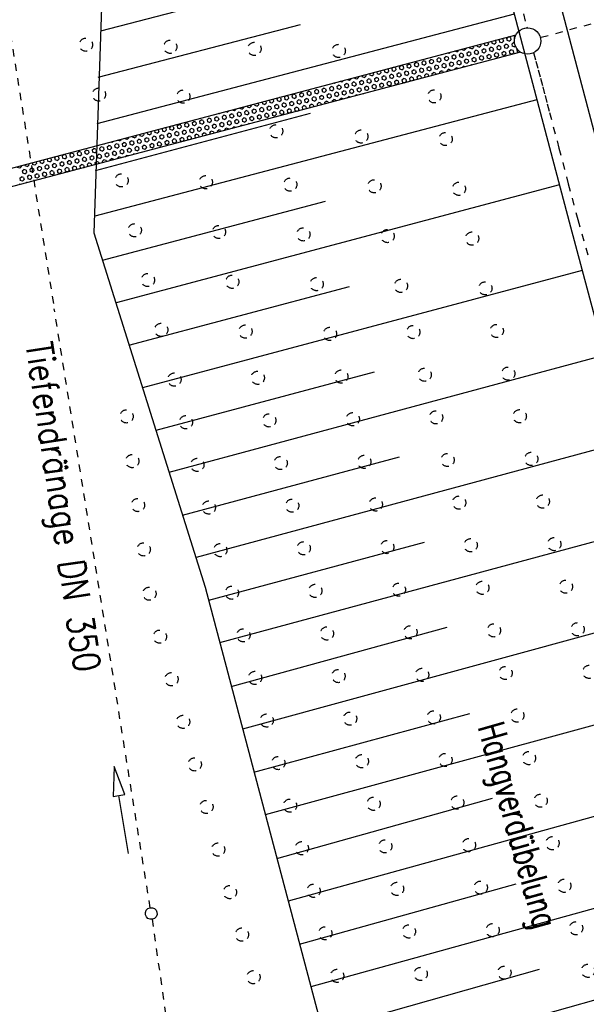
# Model space of a CAD drawing. Extents: x 447882 to 448688, y 437766 to 439043.
# Tile 95 of 121: x 448030 to 448068, y 438804 to 438871. Entities that reach past the tile are written whole.
import ezdxf

# ---------------------------------------------------------------- set-up
doc = ezdxf.new("R2010")
doc.units = 0
doc.header["$LTSCALE"] = 2
doc.header["$MEASUREMENT"] = 0
for name, pattern in [('ACAD_ISO03W100', [0.5, 0.25, -0.25]), ('AUSGEZOGEN', [0]), ('PUNKTX2', [0.5, 0.25, -0.25]), ('STRICHLINIEX2', [0.5, 0.25, -0.25])]:
    doc.linetypes.add(name, pattern=pattern)
doc.layers.get('0').update_dxf_attribs({"linetype": 'AUSGEZOGEN'})
for name, color, linetype in [('DB-Boeschungen', 15, 'CONTINUOUS'), ('DB-Durchlässe', 15, 'CONTINUOUS'), ('DB-GRABEN', 15, 'AUSGEZOGEN'), ('DB-Hangverdübelung', 15, 'CONTINUOUS'), ('DB-Ingenieurbauwerke', 15, 'CONTINUOUS'), ('DB-Tiefendränage', 15, 'CONTINUOUS'), ('DB-TIEFENDRÄNAGE-SCHRIFT', 15, 'CONTINUOUS'), ('DB-Tiefenentwässerung', 15, 'CONTINUOUS'), ('FBRTOP', 250, 'AUSGEZOGEN'), ('SCHLITZRINNE', 200, 'AUSGEZOGEN')]:
    doc.layers.add(name, color=color, linetype=linetype)
doc.styles.add('ROMANS', font='romans.shx', dxfattribs={"width": 0.8})

# ---------------------------------------------------------------- blocks, each defined once
blk = doc.blocks.new('*X358')
at = {"color": 0, "linetype": 'ByBlock'}
for p, q in [((310500, -179007), (310436, -178896)), ((310500, -179007), (310641, -179007)), ((310500, -179267), (310650, -179267)), ((310725, -179397), (310650, -179267)), ((310950, -179267), (310875, -179137)), ((310950, -179267), (311100, -179267)), ((311175, -179137), (311126, -179052)), ((311400, -179007), (311376, -178967)), ((311400, -179007), (311550, -179007)), ((311400, -179267), (311550, -179267)), ((311625, -179397), (311550, -179267)), ((311603, -178839), (311589, -178814)), ((310500, -179527), (310434, -179413)), ((310500, -180047), (310467, -179990)), ((310500, -179527), (310650, -179527)), ((310500, -179787), (310650, -179787)), ((310725, -179917), (310650, -179787)), ((310950, -179787), (310875, -179657)), ((310950, -179527), (311100, -179527)), ((310950, -179787), (311100, -179787)), ((311175, -179657), (311100, -179527)), ((311400, -179527), (311325, -179397)), ((311400, -180047), (311325, -179917)), ((311400, -179527), (311550, -179527)), ((311400, -179787), (311550, -179787)), ((311625, -179917), (311550, -179787)), ((310500, -180047), (310650, -180047)), ((310500, -180306), (310650, -180306)), ((310500, -180566), (310650, -180566)), ((310725, -180436), (310650, -180306)), ((310950, -180306), (310875, -180177)), ((310950, -180047), (311100, -180047)), ((310950, -180306), (311100, -180306)), ((310950, -180566), (311100, -180566)), ((311175, -180177), (311100, -180047)), ((311175, -180696), (311100, -180566)), ((311400, -180566), (311325, -180436)), ((311400, -180047), (311550, -180047)), ((311400, -180306), (311550, -180306)), ((311400, -180566), (311550, -180566)), ((311625, -180436), (311550, -180306)), ((310515, -180826), (310650, -180826)), ((310530, -181086), (310650, -181086)), ((310725, -180956), (310650, -180826)), ((310950, -180826), (310875, -180696)), ((310950, -181346), (310875, -181216)), ((310950, -180826), (311100, -180826)), ((310950, -181086), (311100, -181086)), ((311175, -181216), (311100, -181086)), ((311400, -181086), (311325, -180956)), ((311400, -180826), (311550, -180826)), ((311400, -181086), (311550, -181086)), ((311625, -180956), (311550, -180826)), ((310545, -181346), (310650, -181346)), ((310560, -181606), (310650, -181606)), ((310575, -181865), (310650, -181865)), ((310725, -181476), (310650, -181346)), ((310725, -181995), (310650, -181865)), ((310950, -181865), (310875, -181735)), ((310950, -181346), (311100, -181346)), ((310950, -181606), (311100, -181606)), ((310950, -181865), (311100, -181865)), ((311175, -181735), (311100, -181606)), ((311400, -181606), (311325, -181476)), ((311400, -182125), (311325, -181995)), ((311400, -181346), (311550, -181346)), ((311400, -181606), (311550, -181606)), ((311400, -181865), (311550, -181865)), ((311625, -181476), (311550, -181346)), ((311625, -181995), (311550, -181865)), ((310590, -182125), (310650, -182125)), ((310605, -182385), (310650, -182385)), ((310620, -182645), (310650, -182645)), ((310725, -182515), (310650, -182385)), ((310950, -182385), (310875, -182255)), ((310950, -182125), (311100, -182125)), ((310950, -182385), (311100, -182385)), ((310950, -182645), (311100, -182645)), ((311175, -182255), (311100, -182125)), ((311175, -182775), (311100, -182645)), ((311400, -182645), (311325, -182515)), ((311400, -182125), (311550, -182125)), ((311400, -182385), (311550, -182385)), ((311400, -182645), (311550, -182645)), ((311625, -182515), (311550, -182385)), ((311802, -182302), (311775, -182255)), ((310635, -182905), (310650, -182905)), ((310725, -183034), (310650, -182905)), ((310650, -183164), (310650, -183164)), ((310950, -182905), (310875, -182775)), ((310950, -183424), (310875, -183294)), ((310950, -182905), (311100, -182905)), ((310950, -183164), (311100, -183164)), ((311175, -183294), (311100, -183164)), ((311400, -183164), (311325, -183034)), ((311400, -182905), (311550, -182905)), ((311400, -183164), (311550, -183164)), ((311625, -183034), (311550, -182905)), ((311835, -182879), (311775, -182775)), ((311850, -183424), (311775, -183294)), ((311850, -183164), (311852, -183164)), ((310725, -183554), (310666, -183453)), ((310950, -183944), (310875, -183814)), ((310950, -183424), (311100, -183424)), ((310950, -183684), (311100, -183684)), ((310950, -183944), (311100, -183944)), ((311175, -183814), (311100, -183684)), ((311400, -183684), (311325, -183554)), ((311400, -183424), (311550, -183424)), ((311400, -183684), (311550, -183684)), ((311400, -183944), (311550, -183944)), ((311625, -183554), (311550, -183424)), ((311625, -184074), (311550, -183944)), ((311850, -183944), (311775, -183814)), ((311850, -183424), (311867, -183424)), ((311850, -183684), (311882, -183684)), ((311850, -183944), (311897, -183944)), ((310725, -184074), (310700, -184030)), ((310950, -184463), (310875, -184334)), ((310950, -184204), (311100, -184204)), ((310950, -184463), (311100, -184463)), ((311175, -184334), (311100, -184204)), ((311400, -184204), (311325, -184074)), ((311400, -184723), (311325, -184593)), ((311400, -184204), (311550, -184204)), ((311400, -184463), (311550, -184463)), ((311625, -184593), (311550, -184463)), ((311850, -184463), (311775, -184334)), ((311850, -184204), (311912, -184204)), ((311850, -184463), (311927, -184463)), ((310950, -184983), (310875, -184853)), ((310950, -184723), (311100, -184723)), ((310950, -184983), (311100, -184983)), ((310950, -185243), (311100, -185243)), ((311175, -184853), (311100, -184723)), ((311175, -185373), (311100, -185243)), ((311400, -185243), (311325, -185113)), ((311400, -184723), (311550, -184723)), ((311400, -184983), (311550, -184983)), ((311400, -185243), (311550, -185243)), ((311625, -185113), (311550, -184983)), ((311850, -184983), (311775, -184853)), ((311850, -184723), (311941, -184723)), ((311850, -184983), (311956, -184983)), ((311850, -185243), (311971, -185243)), ((310950, -185503), (310875, -185373)), ((310950, -186022), (310875, -185892)), ((310950, -185503), (311100, -185503)), ((310950, -185762), (311100, -185762)), ((311175, -185892), (311100, -185762)), ((311400, -185762), (311325, -185633)), ((311400, -185503), (311550, -185503)), ((311400, -185762), (311550, -185762)), ((311625, -185633), (311550, -185503)), ((311850, -185503), (311775, -185373)), ((311850, -186022), (311775, -185892)), ((311850, -185503), (311986, -185503)), ((311850, -185762), (312000, -185762)), ((312001, -185765), (312000, -185762)), ((310950, -186542), (310875, -186412)), ((310950, -186022), (311100, -186022)), ((310950, -186282), (311100, -186282)), ((310950, -186542), (311100, -186542)), ((311175, -186412), (311100, -186282)), ((311400, -186282), (311325, -186152)), ((311400, -186802), (311325, -186672)), ((311400, -186022), (311550, -186022)), ((311400, -186282), (311550, -186282)), ((311400, -186542), (311550, -186542)), ((311625, -186152), (311550, -186022)), ((311625, -186672), (311550, -186542)), ((311850, -186542), (311775, -186412)), ((311850, -186022), (312000, -186022)), ((311850, -186282), (312000, -186282)), ((311850, -186542), (312000, -186542)), ((312035, -186342), (312000, -186282)), ((310950, -187061), (310875, -186932)), ((310950, -186802), (311100, -186802)), ((310950, -187061), (311100, -187061)), ((310950, -187321), (311100, -187321)), ((311175, -186932), (311100, -186802)), ((311175, -187451), (311100, -187321)), ((311400, -187321), (311325, -187191)), ((311400, -186802), (311550, -186802)), ((311400, -187061), (311550, -187061)), ((311400, -187321), (311550, -187321)), ((311625, -187191), (311550, -187061)), ((311850, -187061), (311775, -186932)), ((311850, -186802), (312000, -186802)), ((311850, -187061), (312000, -187061)), ((311850, -187321), (312000, -187321)), ((312068, -186919), (312000, -186802)), ((312075, -187451), (312000, -187321)), ((310950, -187581), (310899, -187492)), ((310950, -187581), (311100, -187581)), ((310950, -187841), (311100, -187841)), ((311175, -187971), (311100, -187841)), ((311400, -187841), (311325, -187711)), ((311400, -187581), (311550, -187581)), ((311400, -187841), (311550, -187841)), ((311625, -187711), (311550, -187581)), ((311850, -187581), (311775, -187451)), ((311850, -188101), (311775, -187971)), ((311850, -187581), (312000, -187581)), ((311850, -187841), (312000, -187841)), ((312075, -187971), (312000, -187841)), ((310950, -188101), (310932, -188069)), ((310950, -188101), (311100, -188101)), ((310950, -188361), (311100, -188361)), ((310964, -188620), (311100, -188620)), ((311175, -188490), (311100, -188361)), ((311400, -188361), (311325, -188231)), ((311400, -188101), (311550, -188101)), ((311400, -188361), (311550, -188361)), ((311400, -188620), (311550, -188620)), ((311625, -188231), (311550, -188101)), ((311625, -188750), (311550, -188620)), ((311850, -188620), (311775, -188490)), ((311850, -188101), (312000, -188101)), ((311850, -188361), (312000, -188361)), ((311850, -188620), (312000, -188620)), ((312075, -188490), (312000, -188361)), ((310979, -188880), (311100, -188880)), ((310994, -189140), (311100, -189140)), ((311175, -189010), (311100, -188880)), ((311400, -188880), (311325, -188750)), ((311400, -189400), (311325, -189270)), ((311400, -188880), (311550, -188880)), ((311400, -189140), (311550, -189140)), ((311625, -189270), (311550, -189140)), ((311850, -189140), (311775, -189010)), ((311850, -188880), (312000, -188880)), ((311850, -189140), (312000, -189140)), ((312075, -189010), (312000, -188880)), ((311008, -189400), (311100, -189400)), ((311023, -189660), (311100, -189660)), ((311038, -189919), (311100, -189919)), ((311175, -189530), (311100, -189400)), ((311175, -190049), (311100, -189919)), ((311400, -189919), (311325, -189789)), ((311400, -189400), (311550, -189400)), ((311400, -189660), (311550, -189660)), ((311400, -189919), (311550, -189919)), ((311625, -189789), (311550, -189660)), ((311850, -189660), (311775, -189530)), ((311850, -189400), (312000, -189400)), ((311850, -189660), (312000, -189660)), ((311850, -189919), (312000, -189919)), ((312075, -189530), (312000, -189400)), ((312075, -190049), (312000, -189919)), ((312234, -189805), (312225, -189789)), ((311053, -190179), (311100, -190179)), ((311068, -190439), (311100, -190439)), ((311083, -190699), (311100, -190699)), ((311175, -190569), (311100, -190439)), ((311400, -190439), (311325, -190309)), ((311400, -190179), (311550, -190179)), ((311400, -190439), (311550, -190439)), ((311400, -190699), (311550, -190699)), ((311625, -190309), (311550, -190179)), ((311625, -190829), (311550, -190699)), ((311850, -190179), (311775, -190049)), ((311850, -190699), (311775, -190569)), ((311850, -190179), (312000, -190179)), ((311850, -190439), (312000, -190439)), ((311850, -190699), (312000, -190699)), ((312075, -190569), (312000, -190439)), ((312267, -190382), (312225, -190309)), ((311098, -190959), (311100, -190959)), ((311175, -191089), (311100, -190959)), ((311400, -190959), (311325, -190829)), ((311400, -191478), (311325, -191348)), ((311400, -190959), (311550, -190959)), ((311400, -191218), (311550, -191218)), ((311625, -191348), (311550, -191218)), ((311850, -191218), (311775, -191089)), ((311850, -190959), (312000, -190959)), ((311850, -191218), (312000, -191218)), ((312075, -191089), (312000, -190959)), ((312300, -190959), (312225, -190829)), ((312300, -191478), (312225, -191348)), ((312300, -190959), (312300, -190959)), ((312300, -191218), (312315, -191218)), ((311175, -191608), (311131, -191532)), ((311400, -191998), (311325, -191868)), ((311400, -191478), (311550, -191478)), ((311400, -191738), (311550, -191738)), ((311400, -191998), (311550, -191998)), ((311625, -191868), (311550, -191738)), ((311850, -191738), (311775, -191608)), ((311850, -191478), (312000, -191478)), ((311850, -191738), (312000, -191738)), ((311850, -191998), (312000, -191998)), ((312075, -191608), (312000, -191478)), ((312075, -192128), (312000, -191998)), ((312300, -191998), (312225, -191868)), ((312300, -191478), (312330, -191478)), ((312300, -191738), (312345, -191738)), ((312300, -191998), (312360, -191998)), ((311175, -192128), (311164, -192109)), ((311400, -192517), (311325, -192388)), ((311400, -192258), (311550, -192258)), ((311400, -192517), (311550, -192517)), ((311625, -192388), (311550, -192258)), ((311850, -192258), (311775, -192128)), ((311850, -192777), (311775, -192647)), ((311850, -192258), (312000, -192258)), ((311850, -192517), (312000, -192517)), ((312075, -192647), (312000, -192517)), ((312300, -192517), (312225, -192388)), ((312300, -192258), (312375, -192258)), ((312300, -192517), (312390, -192517)), ((311400, -193037), (311325, -192907)), ((311400, -192777), (311550, -192777)), ((311400, -193037), (311550, -193037)), ((311400, -193297), (311550, -193297)), ((311625, -192907), (311550, -192777)), ((311625, -193427), (311550, -193297)), ((311850, -193297), (311775, -193167)), ((311850, -192777), (312000, -192777)), ((311850, -193037), (312000, -193037)), ((311850, -193297), (312000, -193297)), ((312075, -193167), (312000, -193037)), ((312300, -193037), (312225, -192907)), ((312300, -192777), (312405, -192777)), ((312300, -193037), (312420, -193037)), ((312300, -193297), (312435, -193297)), ((311400, -193557), (311325, -193427)), ((311400, -194076), (311325, -193946)), ((311400, -193557), (311550, -193557)), ((311400, -193816), (311550, -193816)), ((311625, -193946), (311550, -193816)), ((311850, -193816), (311775, -193687)), ((311850, -193557), (312000, -193557)), ((311850, -193816), (312000, -193816)), ((312075, -193687), (312000, -193557)), ((312300, -193557), (312225, -193427)), ((312300, -194076), (312225, -193946)), ((312300, -193557), (312450, -193557)), ((312300, -193816), (312450, -193816)), ((312466, -193844), (312450, -193816)), ((311400, -194596), (311325, -194466)), ((311400, -194076), (311550, -194076)), ((311400, -194336), (311550, -194336)), ((311400, -194596), (311550, -194596)), ((311625, -194466), (311550, -194336)), ((311850, -194336), (311775, -194206)), ((311850, -194076), (312000, -194076)), ((311850, -194336), (312000, -194336)), ((311850, -194596), (312000, -194596)), ((312075, -194206), (312000, -194076)), ((312075, -194726), (312000, -194596)), ((312300, -194596), (312225, -194466)), ((312300, -194076), (312450, -194076)), ((312300, -194336), (312450, -194336)), ((312300, -194596), (312450, -194596)), ((312499, -194422), (312450, -194336)), ((311400, -195116), (311330, -194995)), ((311400, -194856), (311550, -194856)), ((311400, -195116), (311550, -195116)), ((311400, -195375), (311550, -195375)), ((311625, -194986), (311550, -194856)), ((311625, -195505), (311550, -195375)), ((311850, -194856), (311775, -194726)), ((311850, -195375), (311775, -195245)), ((311850, -194856), (312000, -194856)), ((311850, -195116), (312000, -195116)), ((311850, -195375), (312000, -195375)), ((312075, -195245), (312000, -195116)), ((312300, -195116), (312225, -194986)), ((312300, -194856), (312450, -194856)), ((312300, -195116), (312450, -195116)), ((312300, -195375), (312450, -195375)), ((312525, -194986), (312450, -194856)), ((312525, -195505), (312450, -195375)), ((311400, -195635), (311364, -195572)), ((311400, -195635), (311550, -195635)), ((311400, -195895), (311550, -195895)), ((311625, -196025), (311550, -195895)), ((311850, -195895), (311775, -195765)), ((311850, -195635), (312000, -195635)), ((311850, -195895), (312000, -195895)), ((312075, -195765), (312000, -195635)), ((312300, -195635), (312225, -195505)), ((312300, -196155), (312225, -196025)), ((312300, -195635), (312450, -195635)), ((312300, -195895), (312450, -195895)), ((312525, -196025), (312450, -195895)), ((311400, -196155), (311397, -196149)), ((311400, -196155), (311550, -196155)), ((311412, -196415), (311550, -196415)), ((311427, -196674), (311550, -196674)), ((311625, -196544), (311550, -196415)), ((311850, -196415), (311775, -196285)), ((311850, -196155), (312000, -196155)), ((311850, -196415), (312000, -196415)), ((311850, -196674), (312000, -196674)), ((312075, -196285), (312000, -196155)), ((312075, -196804), (312000, -196674)), ((312300, -196674), (312225, -196544)), ((312300, -196155), (312450, -196155)), ((312300, -196415), (312450, -196415)), ((312300, -196674), (312450, -196674)), ((312525, -196544), (312450, -196415)), ((311442, -196934), (311550, -196934)), ((311457, -197194), (311550, -197194)), ((311625, -197064), (311550, -196934)), ((311850, -196934), (311775, -196804)), ((311850, -197454), (311775, -197324)), ((311850, -196934), (312000, -196934)), ((311850, -197194), (312000, -197194)), ((312075, -197324), (312000, -197194)), ((312300, -197194), (312225, -197064)), ((312300, -196934), (312450, -196934)), ((312300, -197194), (312450, -197194)), ((312525, -197064), (312450, -196934)), ((311472, -197454), (311550, -197454)), ((311487, -197714), (311550, -197714)), ((311502, -197973), (311550, -197973)), ((311625, -197584), (311550, -197454)), ((311625, -198103), (311550, -197973)), ((311850, -197973), (311775, -197844)), ((311850, -197454), (312000, -197454)), ((311850, -197714), (312000, -197714)), ((311850, -197973), (312000, -197973)), ((312075, -197844), (312000, -197714)), ((312300, -197714), (312225, -197584)), ((312300, -197454), (312450, -197454)), ((312300, -197714), (312450, -197714)), ((312300, -197973), (312450, -197973)), ((312525, -197584), (312450, -197454)), ((312525, -198103), (312450, -197973)), ((312699, -197884), (312675, -197844)), ((311517, -198233), (311550, -198233)), ((311532, -198493), (311550, -198493)), ((311625, -198623), (311550, -198493)), ((311850, -198493), (311775, -198363)), ((311850, -198233), (312000, -198233)), ((311850, -198493), (312000, -198493)), ((312075, -198363), (312000, -198233)), ((312300, -198233), (312225, -198103)), ((312300, -198753), (312225, -198623)), ((312300, -198233), (312450, -198233)), ((312300, -198493), (312450, -198493)), ((312525, -198623), (312450, -198493)), ((312732, -198461), (312675, -198363)), ((311547, -198753), (311550, -198753)), ((311625, -199143), (311563, -199035)), ((311850, -199013), (311775, -198883)), ((311850, -199532), (311775, -199402)), ((311850, -198753), (312000, -198753)), ((311850, -199013), (312000, -199013)), ((311850, -199272), (312000, -199272)), ((312075, -198883), (312000, -198753)), ((312075, -199402), (312000, -199272)), ((312300, -199272), (312225, -199143)), ((312300, -198753), (312450, -198753)), ((312300, -199013), (312450, -199013)), ((312300, -199272), (312450, -199272)), ((312525, -199143), (312450, -199013)), ((312750, -199013), (312675, -198883)), ((312750, -199532), (312675, -199402)), ((312750, -199013), (312763, -199013)), ((312750, -199272), (312778, -199272)), ((311625, -199662), (311596, -199612)), ((311850, -200052), (311775, -199922)), ((311850, -199532), (312000, -199532)), ((311850, -199792), (312000, -199792)), ((311850, -200052), (312000, -200052)), ((312075, -199922), (312000, -199792)), ((312300, -199792), (312225, -199662)), ((312300, -199532), (312450, -199532)), ((312300, -199792), (312450, -199792)), ((312300, -200052), (312450, -200052)), ((312525, -199662), (312450, -199532)), ((312525, -200182), (312450, -200052)), ((312750, -200052), (312675, -199922)), ((312750, -199532), (312793, -199532)), ((312750, -199792), (312808, -199792)), ((312750, -200052), (312823, -200052)), ((311850, -200571), (311775, -200442)), ((311850, -200312), (312000, -200312)), ((311850, -200571), (312000, -200571)), ((312075, -200442), (312000, -200312)), ((312300, -200312), (312225, -200182)), ((312300, -200831), (312225, -200701)), ((312300, -200312), (312450, -200312)), ((312300, -200571), (312450, -200571)), ((312525, -200701), (312450, -200571)), ((312750, -200571), (312675, -200442)), ((312750, -200312), (312838, -200312)), ((312750, -200571), (312853, -200571)), ((311850, -201091), (311775, -200961)), ((311850, -200831), (312000, -200831)), ((311850, -201091), (312000, -201091)), ((311850, -201351), (312000, -201351)), ((312075, -200961), (312000, -200831)), ((312075, -201481), (312000, -201351)), ((312300, -201351), (312225, -201221)), ((312300, -200831), (312450, -200831)), ((312300, -201091), (312450, -201091)), ((312300, -201351), (312450, -201351)), ((312525, -201221), (312450, -201091)), ((312750, -201091), (312675, -200961)), ((312750, -200831), (312868, -200831)), ((312750, -201091), (312883, -201091)), ((312750, -201351), (312898, -201351)), ((311850, -201611), (311775, -201481)), ((311850, -202130), (311775, -202000)), ((311850, -201611), (312000, -201611)), ((311850, -201871), (312000, -201871)), ((312075, -202000), (312000, -201871)), ((312300, -201871), (312225, -201741)), ((312300, -201611), (312450, -201611)), ((312300, -201871), (312450, -201871)), ((312525, -201741), (312450, -201611)), ((312750, -201611), (312675, -201481)), ((312750, -202130), (312675, -202000)), ((312750, -201611), (312900, -201611)), ((312750, -201871), (312900, -201871)), ((312931, -201924), (312900, -201871)), ((311850, -202650), (311775, -202520)), ((311850, -202130), (312000, -202130)), ((311850, -202390), (312000, -202390)), ((311850, -202650), (312000, -202650)), ((312075, -202520), (312000, -202390)), ((312300, -202390), (312225, -202260)), ((312300, -202130), (312450, -202130)), ((312300, -202390), (312450, -202390)), ((312300, -202650), (312450, -202650)), ((312525, -202260), (312450, -202130)), ((312525, -202780), (312450, -202650)), ((312750, -202650), (312675, -202520)), ((312750, -202130), (312900, -202130)), ((312750, -202390), (312900, -202390)), ((312750, -202650), (312900, -202650)), ((312964, -202501), (312900, -202390)), ((311850, -203170), (311795, -203075)), ((311850, -202910), (312000, -202910)), ((311850, -203170), (312000, -203170)), ((312075, -203040), (312000, -202910)), ((312300, -202910), (312225, -202780)), ((312300, -203429), (312225, -203299)), ((312300, -202910), (312450, -202910)), ((312300, -203170), (312450, -203170)), ((312525, -203299), (312450, -203170)), ((312750, -203170), (312675, -203040)), ((312750, -202910), (312900, -202910)), ((312750, -203170), (312900, -203170)), ((312975, -203040), (312900, -202910)), ((311850, -203689), (311828, -203652)), ((311850, -203429), (312000, -203429)), ((311850, -203689), (312000, -203689)), ((311850, -203949), (312000, -203949)), ((312075, -203559), (312000, -203429)), ((312075, -204079), (312000, -203949)), ((312300, -203949), (312225, -203819)), ((312300, -203429), (312450, -203429)), ((312300, -203689), (312450, -203689)), ((312300, -203949), (312450, -203949)), ((312525, -203819), (312450, -203689)), ((312750, -203689), (312675, -203559)), ((312750, -204209), (312675, -204079)), ((312750, -203429), (312900, -203429)), ((312750, -203689), (312900, -203689)), ((312750, -203949), (312900, -203949)), ((312975, -203559), (312900, -203429)), ((312975, -204079), (312900, -203949)), ((311860, -204209), (312000, -204209)), ((311875, -204469), (312000, -204469)), ((311890, -204728), (312000, -204728)), ((312075, -204599), (312000, -204469)), ((312300, -204469), (312225, -204339)), ((312300, -204209), (312450, -204209)), ((312300, -204469), (312450, -204469)), ((312300, -204728), (312450, -204728)), ((312525, -204339), (312450, -204209)), ((312525, -204858), (312450, -204728)), ((312750, -204728), (312675, -204599)), ((312750, -204209), (312900, -204209)), ((312750, -204469), (312900, -204469)), ((312750, -204728), (312900, -204728)), ((312975, -204599), (312900, -204469)), ((311905, -204988), (312000, -204988)), ((311920, -205248), (312000, -205248)), ((312075, -205118), (312000, -204988)), ((312300, -204988), (312225, -204858)), ((312300, -205508), (312225, -205378)), ((312300, -204988), (312450, -204988)), ((312300, -205248), (312450, -205248)), ((312525, -205378), (312450, -205248)), ((312750, -205248), (312675, -205118)), ((312750, -204988), (312900, -204988)), ((312750, -205248), (312900, -205248)), ((312975, -205118), (312900, -204988)), ((313130, -205387), (313125, -205378)), ((311935, -205508), (312000, -205508)), ((311950, -205768), (312000, -205768)), ((311965, -206027), (312000, -206027)), ((312075, -205638), (312000, -205508)), ((312075, -206157), (312000, -206027)), ((312300, -206027), (312225, -205898)), ((312300, -205508), (312450, -205508)), ((312300, -205768), (312450, -205768)), ((312300, -206027), (312450, -206027)), ((312525, -205898), (312450, -205768)), ((312750, -205768), (312675, -205638)), ((312750, -205508), (312900, -205508)), ((312750, -205768), (312900, -205768)), ((312750, -206027), (312900, -206027)), ((312975, -205638), (312900, -205508)), ((312975, -206157), (312900, -206027)), ((313163, -205964), (313125, -205898)), ((311980, -206287), (312000, -206287)), ((311995, -206547), (312000, -206547)), ((312075, -206677), (312000, -206547)), ((312300, -206547), (312225, -206417)), ((312300, -206287), (312450, -206287)), ((312300, -206547), (312450, -206547)), ((312525, -206417), (312450, -206287)), ((312750, -206287), (312675, -206157)), ((312750, -206807), (312675, -206677)), ((312750, -206287), (312900, -206287)), ((312750, -206547), (312900, -206547)), ((312975, -206677), (312900, -206547)), ((313197, -206541), (313125, -206417)), ((312075, -207197), (312028, -207114)), ((312300, -207067), (312225, -206937)), ((312300, -206807), (312450, -206807)), ((312300, -207067), (312450, -207067)), ((312300, -207326), (312450, -207326)), ((312525, -206937), (312450, -206807)), ((312525, -207456), (312450, -207326)), ((312750, -207326), (312675, -207197)), ((312750, -206807), (312900, -206807)), ((312750, -207067), (312900, -207067)), ((312750, -207326), (312900, -207326)), ((312975, -207197), (312900, -207067)), ((313200, -207067), (313125, -206937)), ((313200, -206807), (313212, -206807)), ((313200, -207067), (313227, -207067)), ((313200, -207326), (313242, -207326)), ((312075, -207716), (312061, -207691)), ((312300, -207586), (312225, -207456)), ((312300, -208106), (312225, -207976)), ((312300, -207586), (312450, -207586)), ((312300, -207846), (312450, -207846)), ((312525, -207976), (312450, -207846)), ((312750, -207846), (312675, -207716)), ((312750, -207586), (312900, -207586)), ((312750, -207846), (312900, -207846)), ((312975, -207716), (312900, -207586)), ((313200, -207586), (313125, -207456)), ((313200, -208106), (313125, -207976)), ((313200, -207586), (313257, -207586)), ((313200, -207846), (313272, -207846)), ((312300, -208626), (312225, -208496)), ((312300, -208106), (312450, -208106)), ((312300, -208366), (312450, -208366)), ((312300, -208626), (312450, -208626)), ((312525, -208496), (312450, -208366)), ((312750, -208366), (312675, -208236)), ((312750, -208885), (312675, -208755)), ((312750, -208106), (312900, -208106)), ((312750, -208366), (312900, -208366)), ((312750, -208626), (312900, -208626)), ((312975, -208236), (312900, -208106)), ((312975, -208755), (312900, -208626)), ((313200, -208626), (313125, -208496)), ((313200, -208106), (313287, -208106)), ((313200, -208366), (313302, -208366)), ((313200, -208626), (313316, -208626)), ((312300, -209145), (312225, -209015)), ((312300, -208885), (312450, -208885)), ((312300, -209145), (312450, -209145)), ((312300, -209405), (312450, -209405)), ((312525, -209015), (312450, -208885)), ((312525, -209535), (312450, -209405)), ((312750, -209405), (312675, -209275)), ((312750, -208885), (312900, -208885)), ((312750, -209145), (312900, -209145)), ((312750, -209405), (312900, -209405)), ((312975, -209275), (312900, -209145)), ((313200, -209145), (313125, -209015)), ((313200, -208885), (313331, -208885)), ((313200, -209145), (313346, -209145)), ((313200, -209405), (313350, -209405)), ((313363, -209427), (313350, -209405)), ((312300, -209665), (312225, -209535)), ((312300, -210184), (312225, -210054)), ((312300, -209665), (312450, -209665)), ((312300, -209925), (312450, -209925)), ((312525, -210054), (312450, -209925)), ((312750, -209925), (312675, -209795)), ((312750, -209665), (312900, -209665)), ((312750, -209925), (312900, -209925)), ((312975, -209795), (312900, -209665)), ((313200, -209665), (313125, -209535)), ((313200, -210184), (313125, -210054)), ((313200, -209665), (313350, -209665)), ((313200, -209925), (313350, -209925)), ((313396, -210004), (313350, -209925)), ((312300, -210704), (312227, -210577)), ((312300, -210184), (312450, -210184)), ((312300, -210444), (312450, -210444)), ((312300, -210704), (312450, -210704)), ((312525, -210574), (312450, -210444)), ((312750, -210444), (312675, -210314)), ((312750, -210184), (312900, -210184)), ((312750, -210444), (312900, -210444)), ((312750, -210704), (312900, -210704)), ((312975, -210314), (312900, -210184)), ((312975, -210834), (312900, -210704)), ((313200, -210704), (313125, -210574)), ((313200, -210184), (313350, -210184)), ((313200, -210444), (313350, -210444)), ((313200, -210704), (313350, -210704)), ((313425, -210574), (313350, -210444)), ((312300, -211224), (312260, -211154)), ((312300, -210964), (312450, -210964)), ((312300, -211224), (312450, -211224)), ((312525, -211094), (312450, -210964)), ((312750, -210964), (312675, -210834)), ((312750, -211483), (312675, -211353)), ((312750, -210964), (312900, -210964)), ((312750, -211224), (312900, -211224)), ((312975, -211353), (312900, -211224)), ((313200, -211224), (313125, -211094)), ((313200, -210964), (313350, -210964)), ((313200, -211224), (313350, -211224)), ((313425, -211094), (313350, -210964)), ((312300, -211743), (312293, -211731)), ((312300, -211483), (312450, -211483)), ((312300, -211743), (312450, -211743)), ((312309, -212003), (312450, -212003)), ((312525, -211613), (312450, -211483)), ((312525, -212133), (312450, -212003)), ((312750, -212003), (312675, -211873)), ((312750, -211483), (312900, -211483)), ((312750, -211743), (312900, -211743)), ((312750, -212003), (312900, -212003)), ((312975, -211873), (312900, -211743)), ((313200, -211743), (313125, -211613)), ((313200, -211483), (313350, -211483)), ((313200, -211743), (313350, -211743)), ((313200, -212003), (313350, -212003)), ((313425, -211613), (313350, -211483)), ((313425, -212133), (313350, -212003)), ((312324, -212263), (312450, -212263)), ((312339, -212523), (312450, -212523)), ((312354, -212782), (312450, -212782)), ((312525, -212653), (312450, -212523)), ((312750, -212523), (312675, -212393)), ((312750, -212263), (312900, -212263)), ((312750, -212523), (312900, -212523)), ((312750, -212782), (312900, -212782)), ((312975, -212393), (312900, -212263)), ((312975, -212912), (312900, -212782)), ((313200, -212263), (313125, -212133)), ((313200, -212782), (313125, -212653)), ((313200, -212263), (313350, -212263)), ((313200, -212523), (313350, -212523)), ((313200, -212782), (313350, -212782)), ((313425, -212653), (313350, -212523)), ((312369, -213042), (312450, -213042)), ((312383, -213302), (312450, -213302)), ((312750, -213042), (312675, -212912)), ((312750, -213042), (312900, -213042)), ((312750, -213302), (312900, -213302)), ((312975, -213432), (312900, -213302)), ((313200, -213302), (313125, -213172)), ((313200, -213042), (313350, -213042)), ((313200, -213302), (313350, -213302)), ((313425, -213172), (313350, -213042)), ((313595, -213466), (313575, -213432)), ((312398, -213562), (312450, -213562)), ((312750, -213562), (312900, -213562)), ((313200, -213822), (313125, -213692)), ((313200, -213562), (313350, -213562)), ((313200, -213822), (313350, -213822)), ((313425, -213692), (313350, -213562))]:
    blk.add_line(p, q, dxfattribs=at)
blk = doc.blocks.new('*X359')
at = {"color": 0, "linetype": 'ByBlock'}
for p, q in [((310500, -179267), (310432, -179384)), ((310916, -179066), (310875, -179137)), ((311175, -179137), (311100, -179267)), ((311400, -179267), (311325, -179397)), ((311607, -178909), (311550, -179007)), ((310500, -179787), (310460, -179857)), ((310725, -179397), (310650, -179527)), ((310725, -179917), (310650, -180047)), ((310950, -179527), (310875, -179657)), ((311175, -179657), (311100, -179787)), ((311400, -179787), (311325, -179917)), ((311625, -179397), (311550, -179527)), ((311625, -179917), (311550, -180047)), ((310500, -180306), (310487, -180329)), ((310725, -180436), (310650, -180566)), ((310950, -180047), (310875, -180177)), ((310950, -180566), (310875, -180696)), ((311175, -180177), (311100, -180306)), ((311400, -180306), (311325, -180436)), ((311625, -180436), (311550, -180566)), ((310725, -180956), (310650, -181086)), ((310950, -181086), (310875, -181216)), ((311175, -180696), (311100, -180826)), ((311175, -181216), (311100, -181346)), ((311400, -180826), (311325, -180956)), ((311625, -180956), (311550, -181086)), ((310725, -181476), (310650, -181606)), ((310725, -181995), (310650, -182125)), ((310950, -181606), (310875, -181735)), ((311175, -181735), (311100, -181865)), ((311400, -181346), (311325, -181476)), ((311400, -181865), (311325, -181995)), ((311625, -181476), (311550, -181606)), ((311625, -181995), (311550, -182125)), ((310725, -182515), (310650, -182645)), ((310950, -182125), (310875, -182255)), ((310950, -182645), (310875, -182775)), ((311175, -182255), (311100, -182385)), ((311400, -182385), (311325, -182515)), ((311625, -182515), (311550, -182645)), ((311797, -182217), (311775, -182255)), ((310725, -183034), (310650, -183164)), ((310950, -183164), (310875, -183294)), ((311175, -182775), (311100, -182905)), ((311175, -183294), (311100, -183424)), ((311400, -182905), (311325, -183034)), ((311625, -183034), (311550, -183164)), ((311824, -182689), (311775, -182775)), ((311850, -183164), (311775, -183294)), ((310725, -183554), (310677, -183637)), ((310950, -183684), (310875, -183814)), ((311175, -183814), (311100, -183944)), ((311400, -183424), (311325, -183554)), ((311400, -183944), (311325, -184074)), ((311625, -183554), (311550, -183684)), ((311850, -183684), (311775, -183814)), ((310725, -184074), (310704, -184110)), ((310950, -184204), (310875, -184334)), ((311175, -184334), (311100, -184463)), ((311400, -184463), (311325, -184593)), ((311625, -184074), (311550, -184204)), ((311625, -184593), (311550, -184723)), ((311850, -184204), (311775, -184334)), ((310950, -184723), (310875, -184853)), ((310950, -185243), (310875, -185373)), ((311175, -184853), (311100, -184983)), ((311400, -184983), (311325, -185113)), ((311625, -185113), (311550, -185243)), ((311850, -184723), (311775, -184853)), ((311850, -185243), (311775, -185373)), ((310950, -185762), (310875, -185892)), ((311175, -185373), (311100, -185503)), ((311175, -185892), (311100, -186022)), ((311400, -185503), (311325, -185633)), ((311625, -185633), (311550, -185762)), ((311850, -185762), (311775, -185892)), ((312015, -185997), (312000, -186022)), ((310950, -186282), (310875, -186412)), ((311175, -186412), (311100, -186542)), ((311400, -186022), (311325, -186152)), ((311400, -186542), (311325, -186672)), ((311625, -186152), (311550, -186282)), ((311625, -186672), (311550, -186802)), ((311850, -186282), (311775, -186412)), ((312042, -186469), (312000, -186542)), ((310950, -186802), (310875, -186932)), ((310950, -187321), (310894, -187417)), ((311175, -186932), (311100, -187061)), ((311400, -187061), (311325, -187191)), ((311625, -187191), (311550, -187321)), ((311850, -186802), (311775, -186932)), ((311850, -187321), (311775, -187451)), ((312069, -186942), (312000, -187061)), ((310950, -187841), (310922, -187890)), ((311175, -187451), (311100, -187581)), ((311175, -187971), (311100, -188101)), ((311400, -187581), (311325, -187711)), ((311625, -187711), (311550, -187841)), ((311850, -187841), (311775, -187971)), ((312075, -187451), (312000, -187581)), ((312075, -187971), (312000, -188101)), ((310950, -188361), (310949, -188363)), ((311175, -188490), (311100, -188620)), ((311400, -188101), (311325, -188231)), ((311400, -188620), (311325, -188750)), ((311625, -188231), (311550, -188361)), ((311850, -188361), (311775, -188490)), ((312075, -188490), (312000, -188620)), ((311175, -189010), (311100, -189140)), ((311400, -189140), (311325, -189270)), ((311625, -188750), (311550, -188880)), ((311625, -189270), (311550, -189400)), ((311850, -188880), (311775, -189010)), ((312075, -189010), (312000, -189140)), ((311175, -189530), (311100, -189660)), ((311400, -189660), (311325, -189789)), ((311625, -189789), (311550, -189919)), ((311850, -189400), (311775, -189530)), ((311850, -189919), (311775, -190049)), ((312075, -189530), (312000, -189660)), ((312232, -189777), (312225, -189789)), ((311175, -190049), (311100, -190179)), ((311175, -190569), (311100, -190699)), ((311400, -190179), (311325, -190309)), ((311400, -190699), (311325, -190829)), ((311625, -190309), (311550, -190439)), ((311850, -190439), (311775, -190569)), ((312075, -190049), (312000, -190179)), ((312075, -190569), (312000, -190699)), ((312259, -190250), (312225, -190309)), ((311175, -191089), (311112, -191198)), ((311400, -191218), (311325, -191348)), ((311625, -190829), (311550, -190959)), ((311625, -191348), (311550, -191478)), ((311850, -190959), (311775, -191089)), ((312075, -191089), (312000, -191218)), ((312287, -190722), (312225, -190829)), ((312300, -191218), (312225, -191348)), ((311175, -191608), (311139, -191670)), ((311400, -191738), (311325, -191868)), ((311625, -191868), (311550, -191998)), ((311850, -191478), (311775, -191608)), ((311850, -191998), (311775, -192128)), ((312075, -191608), (312000, -191738)), ((312300, -191738), (312225, -191868)), ((311175, -192128), (311166, -192143)), ((311400, -192258), (311325, -192388)), ((311625, -192388), (311550, -192517)), ((311850, -192517), (311775, -192647)), ((312075, -192128), (312000, -192258)), ((312075, -192647), (312000, -192777)), ((312300, -192258), (312225, -192388)), ((311400, -192777), (311325, -192907)), ((311400, -193297), (311325, -193427)), ((311625, -192907), (311550, -193037)), ((311850, -193037), (311775, -193167)), ((312075, -193167), (312000, -193297)), ((312300, -192777), (312225, -192907)), ((312300, -193297), (312225, -193427)), ((311400, -193816), (311325, -193946)), ((311625, -193427), (311550, -193557)), ((311625, -193946), (311550, -194076)), ((311850, -193557), (311775, -193687)), ((312075, -193687), (312000, -193816)), ((312300, -193816), (312225, -193946)), ((312477, -194030), (312450, -194076)), ((311400, -194336), (311325, -194466)), ((311625, -194466), (311550, -194596)), ((311850, -194076), (311775, -194206)), ((311850, -194596), (311775, -194726)), ((312075, -194206), (312000, -194336)), ((312300, -194336), (312225, -194466)), ((312504, -194502), (312450, -194596)), ((311400, -194856), (311329, -194978)), ((311400, -195375), (311357, -195451)), ((311625, -194986), (311550, -195116)), ((311850, -195116), (311775, -195245)), ((312075, -194726), (312000, -194856)), ((312075, -195245), (312000, -195375)), ((312300, -194856), (312225, -194986)), ((312300, -195375), (312225, -195505)), ((312525, -194986), (312450, -195116)), ((311400, -195895), (311384, -195923)), ((311625, -195505), (311550, -195635)), ((311625, -196025), (311550, -196155)), ((311850, -195635), (311775, -195765)), ((312075, -195765), (312000, -195895)), ((312300, -195895), (312225, -196025)), ((312525, -195505), (312450, -195635)), ((312525, -196025), (312450, -196155)), ((311625, -196544), (311550, -196674)), ((311850, -196155), (311775, -196285)), ((311850, -196674), (311775, -196804)), ((312075, -196285), (312000, -196415)), ((312300, -196415), (312225, -196544)), ((312525, -196544), (312450, -196674)), ((311625, -197064), (311550, -197194)), ((311850, -197194), (311775, -197324)), ((312075, -196804), (312000, -196934)), ((312075, -197324), (312000, -197454)), ((312300, -196934), (312225, -197064)), ((312525, -197064), (312450, -197194)), ((311625, -197584), (311550, -197714)), ((311850, -197714), (311775, -197844)), ((312075, -197844), (312000, -197973)), ((312300, -197454), (312225, -197584)), ((312300, -197973), (312225, -198103)), ((312525, -197584), (312450, -197714)), ((312694, -197810), (312675, -197844)), ((311625, -198103), (311550, -198233)), ((311625, -198623), (311550, -198753)), ((311850, -198233), (311775, -198363)), ((312075, -198363), (312000, -198493)), ((312300, -198493), (312225, -198623)), ((312525, -198103), (312450, -198233)), ((312525, -198623), (312450, -198753)), ((312721, -198283), (312675, -198363)), ((311625, -199143), (311574, -199231)), ((311850, -198753), (311775, -198883)), ((311850, -199272), (311775, -199402)), ((312075, -198883), (312000, -199013)), ((312075, -199402), (312000, -199532)), ((312300, -199013), (312225, -199143)), ((312525, -199143), (312450, -199272)), ((312749, -198755), (312675, -198883)), ((312750, -199272), (312675, -199402)), ((311625, -199662), (311601, -199703)), ((311850, -199792), (311775, -199922)), ((312075, -199922), (312000, -200052)), ((312300, -199532), (312225, -199662)), ((312300, -200052), (312225, -200182)), ((312525, -199662), (312450, -199792)), ((312750, -199792), (312675, -199922)), ((311850, -200312), (311775, -200442)), ((312075, -200442), (312000, -200571)), ((312300, -200571), (312225, -200701)), ((312525, -200182), (312450, -200312)), ((312525, -200701), (312450, -200831)), ((312750, -200312), (312675, -200442)), ((311850, -200831), (311775, -200961)), ((311850, -201351), (311775, -201481)), ((312075, -200961), (312000, -201091)), ((312300, -201091), (312225, -201221)), ((312525, -201221), (312450, -201351)), ((312750, -200831), (312675, -200961)), ((312750, -201351), (312675, -201481)), ((311850, -201871), (311775, -202000)), ((312075, -201481), (312000, -201611)), ((312075, -202000), (312000, -202130)), ((312300, -201611), (312225, -201741)), ((312525, -201741), (312450, -201871)), ((312750, -201871), (312675, -202000)), ((312912, -201590), (312900, -201611)), ((312939, -202063), (312900, -202130)), ((311850, -202390), (311775, -202520)), ((312075, -202520), (312000, -202650)), ((312300, -202130), (312225, -202260)), ((312300, -202650), (312225, -202780)), ((312525, -202260), (312450, -202390)), ((312750, -202390), (312675, -202520)), ((312966, -202535), (312900, -202650)), ((311850, -202910), (311791, -203011)), ((312075, -203040), (312000, -203170)), ((312300, -203170), (312225, -203299)), ((312525, -202780), (312450, -202910)), ((312525, -203299), (312450, -203429)), ((312750, -202910), (312675, -203040)), ((312975, -203040), (312900, -203170)), ((311850, -203429), (311819, -203484)), ((311850, -203949), (311846, -203956)), ((312075, -203559), (312000, -203689)), ((312075, -204079), (312000, -204209)), ((312300, -203689), (312225, -203819)), ((312525, -203819), (312450, -203949)), ((312750, -203429), (312675, -203559)), ((312750, -203949), (312675, -204079)), ((312975, -203559), (312900, -203689)), ((312975, -204079), (312900, -204209)), ((312075, -204599), (312000, -204728)), ((312300, -204209), (312225, -204339)), ((312300, -204728), (312225, -204858)), ((312525, -204339), (312450, -204469)), ((312750, -204469), (312675, -204599)), ((312975, -204599), (312900, -204728)), ((312075, -205118), (312000, -205248)), ((312300, -205248), (312225, -205378)), ((312525, -204858), (312450, -204988)), ((312525, -205378), (312450, -205508)), ((312750, -204988), (312675, -205118)), ((312975, -205118), (312900, -205248)), ((313129, -205371), (313125, -205378)), ((312075, -205638), (312000, -205768)), ((312300, -205768), (312225, -205898)), ((312525, -205898), (312450, -206027)), ((312750, -205508), (312675, -205638)), ((312750, -206027), (312675, -206157)), ((312975, -205638), (312900, -205768)), ((313156, -205843), (313125, -205898)), ((312075, -206157), (312000, -206287)), ((312075, -206677), (312009, -206791)), ((312300, -206287), (312225, -206417)), ((312525, -206417), (312450, -206547)), ((312750, -206547), (312675, -206677)), ((312975, -206157), (312900, -206287)), ((312975, -206677), (312900, -206807)), ((313184, -206316), (313125, -206417)), ((312075, -207197), (312036, -207264)), ((312300, -206807), (312225, -206937)), ((312300, -207326), (312225, -207456)), ((312525, -206937), (312450, -207067)), ((312750, -207067), (312675, -207197)), ((312975, -207197), (312900, -207326)), ((313200, -206807), (313125, -206937)), ((313200, -207326), (313125, -207456)), ((312075, -207716), (312063, -207736)), ((312300, -207846), (312225, -207976)), ((312525, -207456), (312450, -207586)), ((312525, -207976), (312450, -208106)), ((312750, -207586), (312675, -207716)), ((312975, -207716), (312900, -207846)), ((313200, -207846), (313125, -207976)), ((312300, -208366), (312225, -208496)), ((312525, -208496), (312450, -208626)), ((312750, -208106), (312675, -208236)), ((312750, -208626), (312675, -208755)), ((312975, -208236), (312900, -208366)), ((312975, -208755), (312900, -208885)), ((313200, -208366), (313125, -208496)), ((312300, -208885), (312225, -209015)), ((312300, -209405), (312225, -209535)), ((312525, -209015), (312450, -209145)), ((312750, -209145), (312675, -209275)), ((312975, -209275), (312900, -209405)), ((313200, -208885), (313125, -209015)), ((313200, -209405), (313125, -209535)), ((312300, -209925), (312225, -210054)), ((312525, -209535), (312450, -209665)), ((312525, -210054), (312450, -210184)), ((312750, -209665), (312675, -209795)), ((312975, -209795), (312900, -209925)), ((313200, -209925), (313125, -210054)), ((313374, -209623), (313350, -209665)), ((313401, -210096), (313350, -210184)), ((312300, -210444), (312226, -210572)), ((312525, -210574), (312450, -210704)), ((312750, -210184), (312675, -210314)), ((312750, -210704), (312675, -210834)), ((312975, -210314), (312900, -210444)), ((313200, -210444), (313125, -210574)), ((313425, -210574), (313350, -210704)), ((312300, -210964), (312254, -211044)), ((312525, -211094), (312450, -211224)), ((312750, -211224), (312675, -211353)), ((312975, -210834), (312900, -210964)), ((312975, -211353), (312900, -211483)), ((313200, -210964), (313125, -211094)), ((313425, -211094), (313350, -211224)), ((312300, -211483), (312281, -211517)), ((312525, -211613), (312450, -211743)), ((312750, -211743), (312675, -211873)), ((312975, -211873), (312900, -212003)), ((313200, -211483), (313125, -211613)), ((313200, -212003), (313125, -212133)), ((313425, -211613), (313350, -211743)), ((312525, -212133), (312450, -212263)), ((312525, -212653), (312450, -212782)), ((312750, -212263), (312675, -212393)), ((312750, -212782), (312675, -212912)), ((312975, -212393), (312900, -212523)), ((313200, -212523), (313125, -212653)), ((313425, -212133), (313350, -212263)), ((313425, -212653), (313350, -212782)), ((312525, -213172), (312450, -213042)), ((312525, -213172), (312450, -213302)), ((312750, -213302), (312675, -213432)), ((312750, -213562), (312675, -213432)), ((312975, -212912), (312900, -213042)), ((312975, -213432), (312900, -213562)), ((313200, -213042), (313125, -213172)), ((313425, -213172), (313350, -213302)), ((313591, -213404), (313575, -213432)), ((312525, -213692), (312450, -213562)), ((312525, -213692), (312450, -213822)), ((313200, -213562), (313125, -213692)), ((313425, -213692), (313350, -213822)), ((313618, -213876), (313575, -213952))]:
    blk.add_line(p, q, dxfattribs=at)

msp = doc.modelspace()

# ---------------------------------------------------------------- linework, layer by layer
at = {"layer": 'DB-Boeschungen', "linetype": 'Continuous'}
for p, q in [((448035.829, 438882.914), (448034.932, 438856.648)), ((448061.978, 438877.273), (448035.382, 438870.34)), ((448062.786, 438874.167), (448067.206, 438857.382)), ((448063.467, 438871.495), (448035.135, 438864.048)), ((448035.23, 438867.214), (448048.966, 438870.785)), ((448065.014, 438865.676), (448034.985, 438857.774)), ((448035.04, 438860.882), (448049.636, 438864.759)), ((448066.552, 438859.907), (448036.442, 438851.889)), ((448035.521, 438854.772), (448050.65, 438858.794)), ((448067.206, 438857.382), (448069.792, 438847.737)), ((448034.932, 438856.648), (448042.486, 438832.55)), ((448068.099, 438854.088), (448038.235, 438846.114)), ((448037.314, 438848.997), (448052.295, 438852.993)), ((448069.637, 438848.318), (448040.028, 438840.34)), ((448039.157, 438843.231), (448053.99, 438847.201)), ((448071.184, 438842.5), (448041.871, 438834.574)), ((448040.95, 438837.457), (448055.684, 438841.408)), ((448072.78, 438836.69), (448043.467, 438828.764)), ((448042.743, 438831.682), (448057.379, 438835.616)), ((448042.486, 438832.55), (448050.755, 438801.317)), ((448074.367, 438830.929), (448045.023, 438822.896)), ((448044.249, 438825.805), (448058.917, 438829.847)), ((448075.914, 438825.111), (448046.569, 438817.077)), ((448045.796, 438819.986), (448060.473, 438823.979)), ((448077.551, 438819.359), (448048.125, 438811.209)), ((448047.352, 438814.119), (448062.011, 438818.209)), ((448079.147, 438813.549), (448049.672, 438805.391)), ((448048.899, 438808.3), (448063.607, 438812.399)), ((448080.734, 438807.788), (448051.228, 438799.523)), ((448050.454, 438802.432), (448065.203, 438806.589))]:
    msp.add_line(p, q, dxfattribs=at)
at = {"layer": 'DB-Durchlässe', "linetype": 'STRICHLINIEX2'}
msp.add_line((448076.402, 438872.92), (448065.261, 438869.893), dxfattribs=at)
at = {"layer": 'DB-GRABEN', "linetype": 'Continuous'}
for p, q in [((448063.585, 438870.082), (448011.509, 438856.289)), ((448063.893, 438868.922), (448011.817, 438855.129))]:
    msp.add_line(p, q, dxfattribs=at)
at = {"layer": 'DB-Hangverdübelung', "linetype": 'PUNKTX2'}
for centre in [(448034.391, 438869.422), (448040.113, 438869.282), (448045.835, 438869.14), (448051.557, 438869), (448035.277, 438866.036), (448041, 438865.896), (448058.056, 438865.914), (448047.306, 438863.541), (448053.088, 438863.184), (448058.821, 438863.014), (448036.81, 438860.203), (448042.531, 438860.078), (448048.263, 438859.916), (448053.983, 438859.8), (448059.717, 438859.63), (448037.705, 438856.812), (448043.426, 438856.695), (448049.159, 438856.532), (448054.88, 438856.417), (448060.616, 438856.248), (448038.602, 438853.429), (448044.323, 438853.312), (448050.058, 438853.15), (448055.78, 438853.035), (448061.518, 438852.866), (448039.501, 438850.046), (448045.224, 438849.93), (448056.619, 438849.894), (448062.293, 438849.968), (448050.96, 438849.768), (448040.403, 438846.665), (448046.063, 438846.789), (448051.735, 438846.87), (448057.396, 438846.994), (448063.07, 438847.07), (448037.148, 438844.162), (448046.84, 438843.891), (448052.512, 438843.972), (448058.174, 438844.097), (448063.85, 438844.173), (448041.178, 438843.767), (448058.955, 438841.2), (448064.631, 438841.277), (448037.54, 438841.125), (448041.956, 438840.869), (448047.618, 438840.993), (448053.292, 438841.075), (448037.926, 438838.137), (448042.736, 438837.972), (448048.399, 438838.097), (448054.074, 438838.179), (448059.738, 438838.304), (448065.416, 438838.375), (448049.182, 438835.201), (448054.858, 438835.283), (448060.522, 438835.408), (448066.201, 438835.485), (448038.315, 438835.125), (448043.518, 438835.076), (448061.309, 438832.513), (448066.989, 438832.591), (448038.704, 438832.113), (448044.302, 438832.18), (448049.967, 438832.305), (448055.643, 438832.388), (448039.414, 438829.196), (448045.088, 438829.285), (448050.754, 438829.41), (448056.432, 438829.493), (448062.098, 438829.619), (448067.779, 438829.697), (448051.543, 438826.516), (448057.222, 438826.599), (448062.889, 438826.725), (448068.571, 438826.803), (448040.201, 438826.301), (448045.876, 438826.39), (448063.683, 438823.832), (448040.99, 438823.406), (448046.666, 438823.496), (448052.334, 438823.622), (448058.014, 438823.706), (448041.781, 438820.513), (448047.459, 438820.603), (448053.128, 438820.729), (448058.808, 438820.813), (448064.478, 438820.939), (448053.923, 438817.836), (448059.605, 438817.921), (448065.275, 438818.047), (448042.574, 438817.619), (448048.253, 438817.71), (448066.075, 438815.156), (448043.37, 438814.727), (448049.05, 438814.818), (448054.721, 438814.944), (448060.403, 438815.029), (448044.167, 438811.834), (448049.849, 438811.926), (448055.52, 438812.053), (448061.204, 438812.138), (448066.877, 438812.265), (448056.322, 438809.162), (448062.007, 438809.247), (448067.68, 438809.376), (448044.982, 438808.947), (448050.649, 438809.035), (448068.49, 438806.488), (448045.768, 438806.052), (448051.452, 438806.144), (448057.125, 438806.273), (448062.814, 438806.359)]:
    msp.add_ellipse(centre, major_axis=(-0.318, 0.318), ratio=1, start_param=2.557664, end_param=8.840849, dxfattribs=at)
at = {"layer": 'DB-Ingenieurbauwerke', "linetype": 'Continuous'}
msp.add_line((448064.084, 438881.762), (448073.187, 438847.162), dxfattribs=at)
at = {"layer": 'DB-Tiefendränage', "linetype": 'ACAD_ISO03W100'}
for p, q in [((448027.685, 438879.98), (448032.24, 438851.473)), ((448038.76, 438810.775), (448032.24, 438851.473)), ((448038.88, 438809.984), (448046.066, 438759.893))]:
    msp.add_line(p, q, dxfattribs=at)
at = {"layer": 'DB-Tiefendränage', "linetype": 'Continuous'}
msp.add_ellipse((448038.824, 438810.38), major_axis=(-0.283, 0.283), ratio=1, start_param=2.557664, end_param=8.840849, dxfattribs=at)
at = {"layer": 'DB-TIEFENDRÄNAGE-SCHRIFT', "linetype": 'Continuous'}
for p, q in [((448036.299, 438820.371), (448036.235, 438818.332)), ((448037.024, 438818.465), (448036.299, 438820.371)), ((448036.235, 438818.332), (448036.629, 438818.398)), ((448036.629, 438818.398), (448037.024, 438818.465)), ((448037.29, 438814.453), (448036.629, 438818.398))]:
    msp.add_line(p, q, dxfattribs=at)
at = {"layer": 'DB-Tiefenentwässerung', "linetype": 'ACAD_ISO03W100'}
for p, q in [((448063.85, 438872.477), (448064.332, 438870.633)), ((448064.332, 438870.633), (448064.348, 438870.573)), ((448064.796, 438868.888), (448064.95, 438868.306)), ((448064.95, 438868.306), (448065.105, 438867.724)), ((448065.105, 438867.724), (448065.26, 438867.142)), ((448065.26, 438867.142), (448065.414, 438866.56)), ((448065.414, 438866.56), (448065.569, 438865.978)), ((448065.569, 438865.978), (448065.724, 438865.397)), ((448065.724, 438865.397), (448065.879, 438864.815)), ((448065.879, 438864.815), (448066.515, 438862.389)), ((448066.515, 438862.389), (448067.151, 438859.963)), ((448067.151, 438859.963), (448067.788, 438857.537)), ((448067.788, 438857.537), (448068.473, 438855.12))]:
    msp.add_line(p, q, dxfattribs=at)
at = {"layer": 'DB-Tiefenentwässerung', "linetype": 'Continuous'}
msp.add_ellipse((448064.387, 438869.674), major_axis=(-0.636, 0.636), ratio=1, start_param=2.557664, end_param=8.840849, dxfattribs=at)
at = {"layer": 'FBRTOP'}
for points in [[(448131.684, 438991.32, -0.000001), (448134.983, 438970.589, -0.000001), (448138.911, 438945.9, 0.000002), (448142.84, 438921.21, 0.000007), (448144.804, 438908.866, -0.000017), (448146.769, 438896.521), (448150.697, 438871.831), (448152.012, 438863.563, 0.001038), (448152.834, 438858.467, 0.000474), (448154.667, 438847.31, 0.002138), (448156.319, 438837.578, 0.001413), (448158.922, 438822.873, 0.001696), (448161.067, 438811.177, 0.001564), (448163.477, 438798.508, 0.001572)], [(448098.869, 438979.596, -0.000001), (448101.158, 438965.207, -0.000001), (448105.087, 438940.518, 0.000002), (448109.015, 438915.828, 0.000007), (448110.98, 438903.483, -0.000017), (448112.944, 438891.138), (448116.872, 438866.45), (448118.199, 438858.111, 0.001038), (448119.033, 438852.94, 0.000474), (448120.894, 438841.612, 0.002138), (448122.571, 438831.731, 0.001412), (448125.216, 438816.789, 0.001697), (448127.398, 438804.894, 0.001564), (448129.85, 438792.003, 0.001572)]]:
    msp.add_lwpolyline(points, format="xyb", dxfattribs=at)
at = {"layer": 'FBRTOP', "const_width": 0.5}
msp.add_lwpolyline([(448117.312, 438986.185, -0.000001), (448120.169, 438968.232, -0.000001), (448124.098, 438943.543, 0.000002), (448128.026, 438918.853, 0.000007), (448129.991, 438906.508, -0.000017), (448131.955, 438894.163), (448135.883, 438869.474), (448137.204, 438861.175, 0.001038), (448138.03, 438856.046, 0.000474), (448139.876, 438844.815, 0.002138), (448141.539, 438835.017, 0.001413), (448144.16, 438820.208, 0.001696), (448146.322, 438808.425, 0.001564), (448148.75, 438795.659, 0.001572)], format="xyb", dxfattribs=at)
at = {"layer": 'SCHLITZRINNE'}
msp.add_lwpolyline([(448125.936, 438906.533, 0), (448126.04, 438905.88, -0.000017), (448128.005, 438893.535), (448131.933, 438868.846), (448133.254, 438860.539, 0.001038), (448134.083, 438855.401, 0.000474), (448135.932, 438844.149, 0.002138), (448137.597, 438834.334, 0.001413), (448140.224, 438819.498, 0.001696), (448142.389, 438807.692, 0.001564), (448144.822, 438794.899, 0.001572)], format="xyb", dxfattribs=at)

# ---------------------------------------------------------------- block references
at = {"layer": 'DB-GRABEN', "linetype": 'Continuous', "xscale": 0.001000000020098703, "yscale": 0.0009999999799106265, "zscale": 0.001, "rotation": 281.5433552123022}
for name in ['*X359', '*X358']:
    msp.add_blockref(name, (448176.724, 439210.001), dxfattribs=at)

# ---------------------------------------------------------------- texts
at = {"layer": 'DB-Hangverdübelung', "linetype": 'Continuous', "style": 'ROMANS', "oblique": 360, "width": 0.7}
msp.add_text('Hangverdübelung', height=1.8, rotation=285.54335, dxfattribs=at).set_placement((448060.998, 438823.058))
at = {"layer": 'DB-TIEFENDRÄNAGE-SCHRIFT', "linetype": 'Continuous', "style": 'ROMANS', "oblique": 0, "width": 0.8334}
msp.add_text('Tiefendränage DN 350', height=1.8, rotation=278.54336, dxfattribs=at).set_placement((448030.268, 438849.09))

doc.saveas('drawing.dxf')
